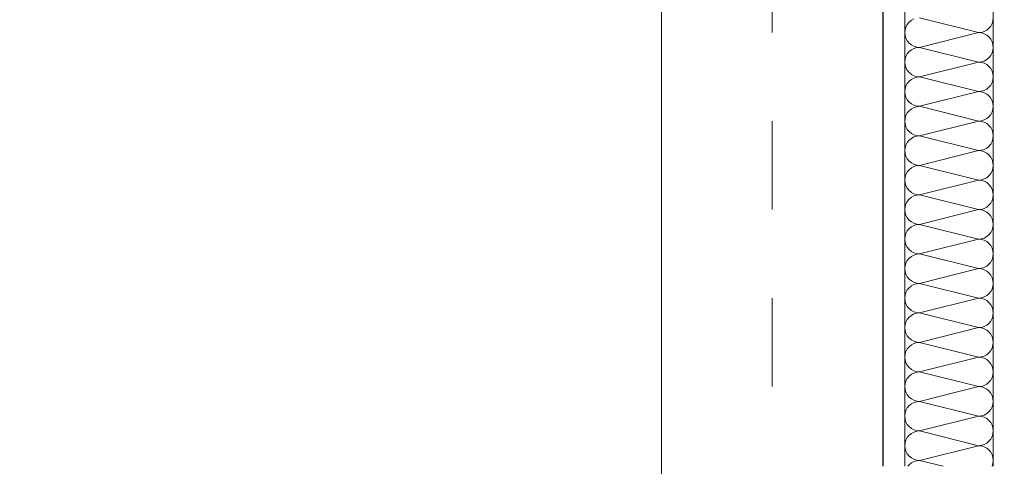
# Model space of a CAD drawing. Header units: metres. Extents: x -16 to 43.7, y -22.2 to 4.
# Tile 54 of 77: x 15.054 to 16.167, y -3.765 to -3.26. Entities that reach past the tile are written whole.
import ezdxf

# ---------------------------------------------------------------- set-up
doc = ezdxf.new("R2010")
doc.units = ezdxf.units.M
doc.header["$MEASUREMENT"] = 0
doc.linetypes.add('Raster', pattern=[0.2, 0.1, -0.05, 0, -0.05])
doc.layers.get('0').update_dxf_attribs({"color": 8, "lineweight": 9})
doc.layers.get('Defpoints').update_dxf_attribs({"color": 8, "lineweight": 9})
for name, color, linetype in [('Neubau_A-Stützen', 8, 'Continuous'), ('Neubau_A-TB Wände', 8, 'Continuous'), ('Neubau_R-Konstruktionsraster gross', 33, 'Continuous'), ('Neubau_T-Bemaßung', 8, 'Continuous')]:
    doc.layers.add(name, color=color, linetype=linetype)
doc.styles.add('ERSTELLTER_STIL_2', font='arial.ttf')
doc.dimstyles.new('ERSTELLTER_STIL__1', dxfattribs={"dimtxt": 0.0875, "dimasz": 0.059375, "dimexe": 0.18, "dimexo": 0.0625, "dimgap": 0, "dimtad": 1, "dimzin": 0, "dimdsep": 46, "dimtxsty": 'ERSTELLTER_STIL_2', "dimblk": 'ARROWHEAD_6', "dimblk1": 'ARROWHEAD_6', "dimblk2": 'ARROWHEAD_6', "dimcen": 0.09, "dimclrd": 7, "dimclre": 7, "dimclrt": 7, "dimazin": 0, "dimtfac": 1, "dimtdec": 4, "dimtmove": 0, "dimatfit": 3, "dimfxl": 1, "dimtolj": 1, "dimtzin": 0, "dimarcsym": 0})

# ---------------------------------------------------------------- blocks, each defined once
blk = doc.blocks.new('*X230', base_point=(3718.7656, 0))
at = {"layer": 'Neubau_A-TB Wände', "color": 8, "linetype": 'Continuous', "lineweight": 9}
for p, q in [((4099.7188, 6.9154), (4099.7159, 6.9139)), ((4099.7918, 6.9), (4099.7252, 6.9167)), ((4099.8082, 6.9134), (4099.8085, 6.9167)), ((4099.7088, 6.9033), (4099.7085, 6.9)), ((4099.7098, 6.9064), (4099.7088, 6.9033)), ((4099.7113, 6.9093), (4099.7098, 6.9064)), ((4099.7134, 6.9118), (4099.7113, 6.9093)), ((4099.7159, 6.9139), (4099.7134, 6.9118)), ((4099.8011, 6.9028), (4099.8036, 6.9049)), ((4099.8036, 6.9049), (4099.8057, 6.9074)), ((4099.8057, 6.9074), (4099.8072, 6.9103)), ((4099.8072, 6.9103), (4099.8082, 6.9134)), ((4099.7085, 6.9), (4099.7088, 6.8967)), ((4099.7088, 6.8967), (4099.7098, 6.8936)), ((4099.7098, 6.8936), (4099.7113, 6.8907)), ((4099.7918, 6.9), (4099.7252, 6.8833)), ((4099.7918, 6.9), (4099.7951, 6.9003)), ((4099.7951, 6.8997), (4099.7918, 6.9)), ((4099.7951, 6.9003), (4099.7982, 6.9013)), ((4099.7982, 6.8987), (4099.7951, 6.8997)), ((4099.7982, 6.9013), (4099.8011, 6.9028)), ((4099.8011, 6.8972), (4099.7982, 6.8987)), ((4099.8036, 6.8951), (4099.8011, 6.8972)), ((4099.8057, 6.8926), (4099.8036, 6.8951)), ((4099.8072, 6.8897), (4099.8057, 6.8926)), ((4099.7113, 6.8907), (4099.7134, 6.8882)), ((4099.7134, 6.8882), (4099.7159, 6.8861)), ((4099.7159, 6.8861), (4099.7188, 6.8846)), ((4099.7188, 6.8821), (4099.7159, 6.8805)), ((4099.7188, 6.8846), (4099.7219, 6.8837)), ((4099.7219, 6.883), (4099.7188, 6.8821)), ((4099.7219, 6.8837), (4099.7252, 6.8833)), ((4099.7252, 6.8833), (4099.7219, 6.883)), ((4099.7918, 6.8667), (4099.7252, 6.8833)), ((4099.8082, 6.8866), (4099.8072, 6.8897)), ((4099.8085, 6.8833), (4099.8082, 6.8866)), ((4099.8082, 6.8801), (4099.8085, 6.8833)), ((4099.7088, 6.8699), (4099.7085, 6.8667)), ((4099.7098, 6.873), (4099.7088, 6.8699)), ((4099.7113, 6.8759), (4099.7098, 6.873)), ((4099.7134, 6.8785), (4099.7113, 6.8759)), ((4099.7159, 6.8805), (4099.7134, 6.8785)), ((4099.7982, 6.8679), (4099.8011, 6.8695)), ((4099.8011, 6.8695), (4099.8036, 6.8715)), ((4099.8036, 6.8715), (4099.8057, 6.8741)), ((4099.8057, 6.8741), (4099.8072, 6.877)), ((4099.8072, 6.877), (4099.8082, 6.8801)), ((4099.7085, 6.8667), (4099.7088, 6.8634)), ((4099.7088, 6.8634), (4099.7098, 6.8603)), ((4099.7098, 6.8603), (4099.7113, 6.8574)), ((4099.7918, 6.8667), (4099.7252, 6.85)), ((4099.7918, 6.8667), (4099.7951, 6.867)), ((4099.7951, 6.8663), (4099.7918, 6.8667)), ((4099.7951, 6.867), (4099.7982, 6.8679)), ((4099.7982, 6.8654), (4099.7951, 6.8663)), ((4099.8011, 6.8639), (4099.7982, 6.8654)), ((4099.8036, 6.8618), (4099.8011, 6.8639)), ((4099.8057, 6.8593), (4099.8036, 6.8618)), ((4099.8072, 6.8564), (4099.8057, 6.8593)), ((4099.7113, 6.8574), (4099.7134, 6.8549)), ((4099.7134, 6.8549), (4099.7159, 6.8528)), ((4099.7159, 6.8528), (4099.7188, 6.8513)), ((4099.7188, 6.8487), (4099.7159, 6.8472)), ((4099.7188, 6.8513), (4099.7219, 6.8503)), ((4099.7219, 6.8497), (4099.7188, 6.8487)), ((4099.7219, 6.8503), (4099.7252, 6.85)), ((4099.7252, 6.85), (4099.7219, 6.8497)), ((4099.7918, 6.8333), (4099.7252, 6.85)), ((4099.8082, 6.8533), (4099.8072, 6.8564)), ((4099.8085, 6.85), (4099.8082, 6.8533)), ((4099.8082, 6.8467), (4099.8085, 6.85)), ((4099.7088, 6.8366), (4099.7085, 6.8333)), ((4099.7098, 6.8397), (4099.7088, 6.8366)), ((4099.7113, 6.8426), (4099.7098, 6.8397)), ((4099.7134, 6.8451), (4099.7113, 6.8426)), ((4099.7159, 6.8472), (4099.7134, 6.8451)), ((4099.7982, 6.8346), (4099.8011, 6.8361)), ((4099.8011, 6.8361), (4099.8036, 6.8382)), ((4099.8036, 6.8382), (4099.8057, 6.8407)), ((4099.8057, 6.8407), (4099.8072, 6.8436)), ((4099.8072, 6.8436), (4099.8082, 6.8467)), ((4099.7085, 6.8333), (4099.7088, 6.8301)), ((4099.7088, 6.8301), (4099.7098, 6.827)), ((4099.7098, 6.827), (4099.7113, 6.8241)), ((4099.7918, 6.8333), (4099.7252, 6.8167)), ((4099.7918, 6.8333), (4099.7951, 6.8337)), ((4099.7951, 6.833), (4099.7918, 6.8333)), ((4099.7951, 6.8337), (4099.7982, 6.8346)), ((4099.7982, 6.8321), (4099.7951, 6.833)), ((4099.8011, 6.8305), (4099.7982, 6.8321)), ((4099.8036, 6.8285), (4099.8011, 6.8305)), ((4099.8057, 6.8259), (4099.8036, 6.8285)), ((4099.8072, 6.823), (4099.8057, 6.8259)), ((4099.7113, 6.8241), (4099.7134, 6.8215)), ((4099.7134, 6.8215), (4099.7159, 6.8195)), ((4099.7159, 6.8139), (4099.7134, 6.8118)), ((4099.7159, 6.8195), (4099.7188, 6.8179)), ((4099.7188, 6.8154), (4099.7159, 6.8139)), ((4099.7188, 6.8179), (4099.7219, 6.817)), ((4099.7219, 6.8163), (4099.7188, 6.8154)), ((4099.7219, 6.817), (4099.7252, 6.8167)), ((4099.7252, 6.8167), (4099.7219, 6.8163)), ((4099.7918, 6.8), (4099.7252, 6.8167)), ((4099.8082, 6.8199), (4099.8072, 6.823)), ((4099.8085, 6.8167), (4099.8082, 6.8199)), ((4099.8082, 6.8134), (4099.8085, 6.8167)), ((4099.7088, 6.8033), (4099.7085, 6.8)), ((4099.7098, 6.8064), (4099.7088, 6.8033)), ((4099.7113, 6.8093), (4099.7098, 6.8064)), ((4099.7134, 6.8118), (4099.7113, 6.8093)), ((4099.7982, 6.8013), (4099.8011, 6.8028)), ((4099.8011, 6.8028), (4099.8036, 6.8049)), ((4099.8036, 6.8049), (4099.8057, 6.8074)), ((4099.8057, 6.8074), (4099.8072, 6.8103)), ((4099.8072, 6.8103), (4099.8082, 6.8134)), ((4099.7085, 6.8), (4099.7088, 6.7967)), ((4099.7088, 6.7967), (4099.7098, 6.7936)), ((4099.7098, 6.7936), (4099.7113, 6.7907)), ((4099.7918, 6.8), (4099.7252, 6.7833)), ((4099.7918, 6.8), (4099.7951, 6.8003)), ((4099.7951, 6.7997), (4099.7918, 6.8)), ((4099.7951, 6.8003), (4099.7982, 6.8013)), ((4099.7982, 6.7987), (4099.7951, 6.7997)), ((4099.8011, 6.7972), (4099.7982, 6.7987)), ((4099.8036, 6.7951), (4099.8011, 6.7972)), ((4099.8057, 6.7926), (4099.8036, 6.7951)), ((4099.8072, 6.7897), (4099.8057, 6.7926)), ((4099.7113, 6.7907), (4099.7134, 6.7882)), ((4099.7134, 6.7882), (4099.7159, 6.7861)), ((4099.7159, 6.7805), (4099.7134, 6.7785)), ((4099.7159, 6.7861), (4099.7188, 6.7846)), ((4099.7188, 6.7821), (4099.7159, 6.7805)), ((4099.7188, 6.7846), (4099.7219, 6.7837)), ((4099.7219, 6.783), (4099.7188, 6.7821)), ((4099.7219, 6.7837), (4099.7252, 6.7833)), ((4099.7252, 6.7833), (4099.7219, 6.783)), ((4099.7918, 6.7667), (4099.7252, 6.7833)), ((4099.8082, 6.7866), (4099.8072, 6.7897)), ((4099.8085, 6.7833), (4099.8082, 6.7866)), ((4099.8082, 6.7801), (4099.8085, 6.7833)), ((4099.7088, 6.7699), (4099.7085, 6.7667)), ((4099.7098, 6.773), (4099.7088, 6.7699)), ((4099.7113, 6.7759), (4099.7098, 6.773)), ((4099.7134, 6.7785), (4099.7113, 6.7759)), ((4099.7982, 6.7679), (4099.8011, 6.7695)), ((4099.8011, 6.7695), (4099.8036, 6.7715)), ((4099.8036, 6.7715), (4099.8057, 6.7741)), ((4099.8057, 6.7741), (4099.8072, 6.777)), ((4099.8072, 6.777), (4099.8082, 6.7801)), ((4099.7085, 6.7667), (4099.7088, 6.7634)), ((4099.7088, 6.7634), (4099.7098, 6.7603)), ((4099.7098, 6.7603), (4099.7113, 6.7574)), ((4099.7918, 6.7667), (4099.7252, 6.75)), ((4099.7918, 6.7667), (4099.7951, 6.767)), ((4099.7951, 6.7663), (4099.7918, 6.7667)), ((4099.7951, 6.767), (4099.7982, 6.7679)), ((4099.7982, 6.7654), (4099.7951, 6.7663)), ((4099.8011, 6.7639), (4099.7982, 6.7654)), ((4099.8036, 6.7618), (4099.8011, 6.7639)), ((4099.8057, 6.7593), (4099.8036, 6.7618)), ((4099.8072, 6.7564), (4099.8057, 6.7593)), ((4099.7113, 6.7574), (4099.7134, 6.7549)), ((4099.7134, 6.7549), (4099.7159, 6.7528)), ((4099.7159, 6.7472), (4099.7134, 6.7451)), ((4099.7159, 6.7528), (4099.7188, 6.7513)), ((4099.7188, 6.7487), (4099.7159, 6.7472)), ((4099.7188, 6.7513), (4099.7219, 6.7503)), ((4099.7219, 6.7497), (4099.7188, 6.7487)), ((4099.7219, 6.7503), (4099.7252, 6.75)), ((4099.7252, 6.75), (4099.7219, 6.7497)), ((4099.7918, 6.7333), (4099.7252, 6.75)), ((4099.8082, 6.7533), (4099.8072, 6.7564)), ((4099.8085, 6.75), (4099.8082, 6.7533)), ((4099.8082, 6.7467), (4099.8085, 6.75)), ((4099.7088, 6.7366), (4099.7085, 6.7333)), ((4099.7098, 6.7397), (4099.7088, 6.7366)), ((4099.7113, 6.7426), (4099.7098, 6.7397)), ((4099.7134, 6.7451), (4099.7113, 6.7426)), ((4099.7982, 6.7346), (4099.8011, 6.7361)), ((4099.8011, 6.7361), (4099.8036, 6.7382)), ((4099.8036, 6.7382), (4099.8057, 6.7407)), ((4099.8057, 6.7407), (4099.8072, 6.7436)), ((4099.8072, 6.7436), (4099.8082, 6.7467)), ((4099.7085, 6.7333), (4099.7088, 6.7301)), ((4099.7088, 6.7301), (4099.7098, 6.727)), ((4099.7098, 6.727), (4099.7113, 6.7241)), ((4099.7918, 6.7333), (4099.7252, 6.7167)), ((4099.7918, 6.7333), (4099.7951, 6.7337)), ((4099.7951, 6.733), (4099.7918, 6.7333)), ((4099.7951, 6.7337), (4099.7982, 6.7346)), ((4099.7982, 6.7321), (4099.7951, 6.733)), ((4099.8011, 6.7305), (4099.7982, 6.7321)), ((4099.8036, 6.7285), (4099.8011, 6.7305)), ((4099.8057, 6.7259), (4099.8036, 6.7285)), ((4099.8072, 6.723), (4099.8057, 6.7259)), ((4099.7113, 6.7241), (4099.7134, 6.7215)), ((4099.7134, 6.7215), (4099.7159, 6.7195)), ((4099.7159, 6.7139), (4099.7134, 6.7118)), ((4099.7159, 6.7195), (4099.7188, 6.7179)), ((4099.7188, 6.7154), (4099.7159, 6.7139)), ((4099.7188, 6.7179), (4099.7219, 6.717)), ((4099.7219, 6.7163), (4099.7188, 6.7154)), ((4099.7219, 6.717), (4099.7252, 6.7167)), ((4099.7252, 6.7167), (4099.7219, 6.7163)), ((4099.7918, 6.7), (4099.7252, 6.7167)), ((4099.8082, 6.7199), (4099.8072, 6.723)), ((4099.8085, 6.7167), (4099.8082, 6.7199)), ((4099.8082, 6.7134), (4099.8085, 6.7167)), ((4099.7088, 6.7033), (4099.7085, 6.7)), ((4099.7098, 6.7064), (4099.7088, 6.7033)), ((4099.7113, 6.7093), (4099.7098, 6.7064)), ((4099.7134, 6.7118), (4099.7113, 6.7093)), ((4099.7982, 6.7013), (4099.8011, 6.7028)), ((4099.8011, 6.7028), (4099.8036, 6.7049)), ((4099.8036, 6.7049), (4099.8057, 6.7074)), ((4099.8057, 6.7074), (4099.8072, 6.7103)), ((4099.8072, 6.7103), (4099.8082, 6.7134)), ((4099.7085, 6.7), (4099.7088, 6.6967)), ((4099.7088, 6.6967), (4099.7098, 6.6936)), ((4099.7098, 6.6936), (4099.7113, 6.6907)), ((4099.7918, 6.7), (4099.7252, 6.6833)), ((4099.7918, 6.7), (4099.7951, 6.7003)), ((4099.7951, 6.6997), (4099.7918, 6.7)), ((4099.7951, 6.7003), (4099.7982, 6.7013)), ((4099.7982, 6.6987), (4099.7951, 6.6997)), ((4099.8011, 6.6972), (4099.7982, 6.6987)), ((4099.8036, 6.6951), (4099.8011, 6.6972)), ((4099.8057, 6.6926), (4099.8036, 6.6951)), ((4099.8072, 6.6897), (4099.8057, 6.6926)), ((4099.7113, 6.6907), (4099.7134, 6.6882)), ((4099.7134, 6.6882), (4099.7159, 6.6861)), ((4099.7159, 6.6805), (4099.7134, 6.6785)), ((4099.7159, 6.6861), (4099.7188, 6.6846)), ((4099.7188, 6.6821), (4099.7159, 6.6805)), ((4099.7188, 6.6846), (4099.7219, 6.6837)), ((4099.7219, 6.683), (4099.7188, 6.6821)), ((4099.7219, 6.6837), (4099.7252, 6.6833)), ((4099.7252, 6.6833), (4099.7219, 6.683)), ((4099.7918, 6.6667), (4099.7252, 6.6833)), ((4099.8082, 6.6866), (4099.8072, 6.6897)), ((4099.8085, 6.6833), (4099.8082, 6.6866)), ((4099.8082, 6.6801), (4099.8085, 6.6833)), ((4099.7088, 6.6699), (4099.7085, 6.6667)), ((4099.7098, 6.673), (4099.7088, 6.6699)), ((4099.7113, 6.6759), (4099.7098, 6.673)), ((4099.7134, 6.6785), (4099.7113, 6.6759)), ((4099.7982, 6.6679), (4099.8011, 6.6695)), ((4099.8011, 6.6695), (4099.8036, 6.6715)), ((4099.8036, 6.6715), (4099.8057, 6.6741)), ((4099.8057, 6.6741), (4099.8072, 6.677)), ((4099.8072, 6.677), (4099.8082, 6.6801)), ((4099.7085, 6.6667), (4099.7088, 6.6634)), ((4099.7088, 6.6634), (4099.7098, 6.6603)), ((4099.7098, 6.6603), (4099.7113, 6.6574)), ((4099.7918, 6.6667), (4099.7252, 6.65)), ((4099.7918, 6.6667), (4099.7951, 6.667)), ((4099.7951, 6.6663), (4099.7918, 6.6667)), ((4099.7951, 6.667), (4099.7982, 6.6679)), ((4099.7982, 6.6654), (4099.7951, 6.6663)), ((4099.8011, 6.6639), (4099.7982, 6.6654)), ((4099.8036, 6.6618), (4099.8011, 6.6639)), ((4099.8057, 6.6593), (4099.8036, 6.6618)), ((4099.8072, 6.6564), (4099.8057, 6.6593)), ((4099.7113, 6.6574), (4099.7134, 6.6549)), ((4099.7134, 6.6549), (4099.7159, 6.6528)), ((4099.7159, 6.6472), (4099.7134, 6.6451)), ((4099.7159, 6.6528), (4099.7188, 6.6513)), ((4099.7188, 6.6487), (4099.7159, 6.6472)), ((4099.7188, 6.6513), (4099.7219, 6.6503)), ((4099.7219, 6.6497), (4099.7188, 6.6487)), ((4099.7219, 6.6503), (4099.7252, 6.65)), ((4099.7252, 6.65), (4099.7219, 6.6497)), ((4099.7918, 6.6333), (4099.7252, 6.65)), ((4099.8082, 6.6533), (4099.8072, 6.6564)), ((4099.8085, 6.65), (4099.8082, 6.6533)), ((4099.8082, 6.6467), (4099.8085, 6.65)), ((4099.7088, 6.6366), (4099.7085, 6.6333)), ((4099.7098, 6.6397), (4099.7088, 6.6366)), ((4099.7113, 6.6426), (4099.7098, 6.6397)), ((4099.7134, 6.6451), (4099.7113, 6.6426)), ((4099.7982, 6.6346), (4099.8011, 6.6361)), ((4099.8011, 6.6361), (4099.8036, 6.6382)), ((4099.8036, 6.6382), (4099.8057, 6.6407)), ((4099.8057, 6.6407), (4099.8072, 6.6436)), ((4099.8072, 6.6436), (4099.8082, 6.6467)), ((4099.7085, 6.6333), (4099.7088, 6.6301)), ((4099.7088, 6.6301), (4099.7098, 6.627)), ((4099.7098, 6.627), (4099.7113, 6.6241)), ((4099.7918, 6.6333), (4099.7252, 6.6167)), ((4099.7918, 6.6333), (4099.7951, 6.6337)), ((4099.7951, 6.633), (4099.7918, 6.6333)), ((4099.7951, 6.6337), (4099.7982, 6.6346)), ((4099.7982, 6.6321), (4099.7951, 6.633)), ((4099.8011, 6.6305), (4099.7982, 6.6321)), ((4099.8036, 6.6285), (4099.8011, 6.6305)), ((4099.8057, 6.6259), (4099.8036, 6.6285)), ((4099.8072, 6.623), (4099.8057, 6.6259)), ((4099.7113, 6.6241), (4099.7134, 6.6215)), ((4099.7134, 6.6215), (4099.7159, 6.6195)), ((4099.7159, 6.6139), (4099.7134, 6.6118)), ((4099.7159, 6.6195), (4099.7188, 6.6179)), ((4099.7188, 6.6154), (4099.7159, 6.6139)), ((4099.7188, 6.6179), (4099.7219, 6.617)), ((4099.7219, 6.6163), (4099.7188, 6.6154)), ((4099.7219, 6.617), (4099.7252, 6.6167)), ((4099.7252, 6.6167), (4099.7219, 6.6163)), ((4099.7918, 6.6), (4099.7252, 6.6167)), ((4099.8082, 6.6199), (4099.8072, 6.623)), ((4099.8072, 6.6103), (4099.8082, 6.6134)), ((4099.8085, 6.6167), (4099.8082, 6.6199)), ((4099.8082, 6.6134), (4099.8085, 6.6167)), ((4099.7088, 6.6033), (4099.7085, 6.6)), ((4099.7098, 6.6064), (4099.7088, 6.6033)), ((4099.7113, 6.6093), (4099.7098, 6.6064)), ((4099.7134, 6.6118), (4099.7113, 6.6093)), ((4099.7982, 6.6013), (4099.8011, 6.6028)), ((4099.8011, 6.6028), (4099.8036, 6.6049)), ((4099.8036, 6.6049), (4099.8057, 6.6074)), ((4099.8057, 6.6074), (4099.8072, 6.6103)), ((4099.7085, 6.6), (4099.7088, 6.5967)), ((4099.7088, 6.5967), (4099.7098, 6.5936)), ((4099.7098, 6.5936), (4099.7113, 6.5907)), ((4099.7918, 6.6), (4099.7252, 6.5833)), ((4099.7918, 6.6), (4099.7951, 6.6003)), ((4099.7951, 6.5997), (4099.7918, 6.6)), ((4099.7951, 6.6003), (4099.7982, 6.6013)), ((4099.7982, 6.5987), (4099.7951, 6.5997)), ((4099.8011, 6.5972), (4099.7982, 6.5987)), ((4099.8036, 6.5951), (4099.8011, 6.5972)), ((4099.8057, 6.5926), (4099.8036, 6.5951)), ((4099.8072, 6.5897), (4099.8057, 6.5926)), ((4099.7113, 6.5907), (4099.7134, 6.5882)), ((4099.7134, 6.5882), (4099.7159, 6.5861)), ((4099.7159, 6.5805), (4099.7134, 6.5785)), ((4099.7159, 6.5861), (4099.7188, 6.5846)), ((4099.7188, 6.5821), (4099.7159, 6.5805)), ((4099.7188, 6.5846), (4099.7219, 6.5837)), ((4099.7219, 6.583), (4099.7188, 6.5821)), ((4099.7219, 6.5837), (4099.7252, 6.5833)), ((4099.7252, 6.5833), (4099.7219, 6.583)), ((4099.7918, 6.5667), (4099.7252, 6.5833)), ((4099.8082, 6.5866), (4099.8072, 6.5897)), ((4099.8072, 6.577), (4099.8082, 6.5801)), ((4099.8085, 6.5833), (4099.8082, 6.5866)), ((4099.8082, 6.5801), (4099.8085, 6.5833)), ((4099.7088, 6.5699), (4099.7085, 6.5667)), ((4099.7098, 6.573), (4099.7088, 6.5699)), ((4099.7113, 6.5759), (4099.7098, 6.573)), ((4099.7134, 6.5785), (4099.7113, 6.5759)), ((4099.7982, 6.5679), (4099.8011, 6.5695)), ((4099.8011, 6.5695), (4099.8036, 6.5715)), ((4099.8036, 6.5715), (4099.8057, 6.5741)), ((4099.8057, 6.5741), (4099.8072, 6.577)), ((4099.7085, 6.5667), (4099.7088, 6.5634)), ((4099.7088, 6.5634), (4099.7098, 6.5603)), ((4099.7098, 6.5603), (4099.7113, 6.5574)), ((4099.7918, 6.5667), (4099.7252, 6.55)), ((4099.7918, 6.5667), (4099.7951, 6.567)), ((4099.7951, 6.5663), (4099.7918, 6.5667)), ((4099.7951, 6.567), (4099.7982, 6.5679)), ((4099.7982, 6.5654), (4099.7951, 6.5663)), ((4099.8011, 6.5639), (4099.7982, 6.5654)), ((4099.8036, 6.5618), (4099.8011, 6.5639)), ((4099.8057, 6.5593), (4099.8036, 6.5618)), ((4099.8072, 6.5564), (4099.8057, 6.5593)), ((4099.7113, 6.5574), (4099.7134, 6.5549)), ((4099.7134, 6.5549), (4099.7159, 6.5528)), ((4099.7159, 6.5472), (4099.7134, 6.5451)), ((4099.7159, 6.5528), (4099.7188, 6.5513)), ((4099.7188, 6.5487), (4099.7159, 6.5472)), ((4099.7188, 6.5513), (4099.7219, 6.5503)), ((4099.7219, 6.5497), (4099.7188, 6.5487)), ((4099.7219, 6.5503), (4099.7252, 6.55)), ((4099.7252, 6.55), (4099.7219, 6.5497)), ((4099.7918, 6.5333), (4099.7252, 6.55)), ((4099.8082, 6.5533), (4099.8072, 6.5564)), ((4099.8072, 6.5436), (4099.8082, 6.5467)), ((4099.8085, 6.55), (4099.8082, 6.5533)), ((4099.8082, 6.5467), (4099.8085, 6.55)), ((4099.7088, 6.5366), (4099.7085, 6.5333)), ((4099.7098, 6.5397), (4099.7088, 6.5366)), ((4099.7113, 6.5426), (4099.7098, 6.5397)), ((4099.7134, 6.5451), (4099.7113, 6.5426)), ((4099.7982, 6.5346), (4099.8011, 6.5361)), ((4099.8011, 6.5361), (4099.8036, 6.5382)), ((4099.8036, 6.5382), (4099.8057, 6.5407)), ((4099.8057, 6.5407), (4099.8072, 6.5436)), ((4099.7085, 6.5333), (4099.7088, 6.5301)), ((4099.7088, 6.5301), (4099.7098, 6.527)), ((4099.7098, 6.527), (4099.7113, 6.5241)), ((4099.7918, 6.5333), (4099.7252, 6.5167)), ((4099.7918, 6.5333), (4099.7951, 6.5337)), ((4099.7951, 6.533), (4099.7918, 6.5333)), ((4099.7951, 6.5337), (4099.7982, 6.5346)), ((4099.7982, 6.5321), (4099.7951, 6.533)), ((4099.8011, 6.5305), (4099.7982, 6.5321)), ((4099.8036, 6.5285), (4099.8011, 6.5305)), ((4099.8057, 6.5259), (4099.8036, 6.5285)), ((4099.8072, 6.523), (4099.8057, 6.5259)), ((4099.7113, 6.5241), (4099.7134, 6.5215)), ((4099.7134, 6.5215), (4099.7159, 6.5195)), ((4099.7159, 6.5139), (4099.7134, 6.5118)), ((4099.7159, 6.5195), (4099.7188, 6.5179)), ((4099.7188, 6.5154), (4099.7159, 6.5139)), ((4099.7188, 6.5179), (4099.7219, 6.517)), ((4099.7219, 6.5163), (4099.7188, 6.5154)), ((4099.7219, 6.517), (4099.7252, 6.5167)), ((4099.7252, 6.5167), (4099.7219, 6.5163)), ((4099.7918, 6.5), (4099.7252, 6.5167)), ((4099.8082, 6.5199), (4099.8072, 6.523)), ((4099.8072, 6.5103), (4099.8082, 6.5134)), ((4099.8085, 6.5167), (4099.8082, 6.5199)), ((4099.8082, 6.5134), (4099.8085, 6.5167)), ((4099.7088, 6.5033), (4099.7085, 6.5)), ((4099.7098, 6.5064), (4099.7088, 6.5033)), ((4099.7113, 6.5093), (4099.7098, 6.5064)), ((4099.7134, 6.5118), (4099.7113, 6.5093)), ((4099.7982, 6.5013), (4099.8011, 6.5028)), ((4099.8011, 6.5028), (4099.8036, 6.5049)), ((4099.8036, 6.5049), (4099.8057, 6.5074)), ((4099.8057, 6.5074), (4099.8072, 6.5103)), ((4099.7085, 6.5), (4099.7088, 6.4967)), ((4099.7088, 6.4967), (4099.7098, 6.4936)), ((4099.7098, 6.4936), (4099.7113, 6.4907)), ((4099.7918, 6.5), (4099.7252, 6.4833)), ((4099.7918, 6.5), (4099.7951, 6.5003)), ((4099.7951, 6.4997), (4099.7918, 6.5)), ((4099.7951, 6.5003), (4099.7982, 6.5013)), ((4099.7982, 6.4987), (4099.7951, 6.4997)), ((4099.8011, 6.4972), (4099.7982, 6.4987)), ((4099.8036, 6.4951), (4099.8011, 6.4972)), ((4099.8057, 6.4926), (4099.8036, 6.4951)), ((4099.8072, 6.4897), (4099.8057, 6.4926)), ((4099.7113, 6.4907), (4099.7134, 6.4882)), ((4099.7134, 6.4882), (4099.7159, 6.4861)), ((4099.7159, 6.4805), (4099.7134, 6.4785)), ((4099.7159, 6.4861), (4099.7188, 6.4846)), ((4099.7188, 6.4821), (4099.7159, 6.4805)), ((4099.7188, 6.4846), (4099.7219, 6.4837)), ((4099.7219, 6.483), (4099.7188, 6.4821)), ((4099.7219, 6.4837), (4099.7252, 6.4833)), ((4099.7252, 6.4833), (4099.7219, 6.483)), ((4099.7918, 6.4667), (4099.7252, 6.4833)), ((4099.8082, 6.4866), (4099.8072, 6.4897)), ((4099.8072, 6.477), (4099.8082, 6.4801)), ((4099.8085, 6.4833), (4099.8082, 6.4866)), ((4099.8082, 6.4801), (4099.8085, 6.4833)), ((4099.7088, 6.4699), (4099.7085, 6.4667)), ((4099.7098, 6.473), (4099.7088, 6.4699)), ((4099.7113, 6.4759), (4099.7098, 6.473)), ((4099.7134, 6.4785), (4099.7113, 6.4759)), ((4099.7982, 6.4679), (4099.8011, 6.4695)), ((4099.8011, 6.4695), (4099.8036, 6.4715)), ((4099.8036, 6.4715), (4099.8057, 6.4741)), ((4099.8057, 6.4741), (4099.8072, 6.477)), ((4099.7085, 6.4667), (4099.7088, 6.4634)), ((4099.7088, 6.4634), (4099.7098, 6.4603)), ((4099.7098, 6.4603), (4099.7113, 6.4574)), ((4099.7918, 6.4667), (4099.7252, 6.45)), ((4099.7918, 6.4667), (4099.7951, 6.467)), ((4099.7951, 6.4663), (4099.7918, 6.4667)), ((4099.7951, 6.467), (4099.7982, 6.4679)), ((4099.7982, 6.4654), (4099.7951, 6.4663)), ((4099.8011, 6.4639), (4099.7982, 6.4654)), ((4099.8036, 6.4618), (4099.8011, 6.4639)), ((4099.8057, 6.4593), (4099.8036, 6.4618)), ((4099.8072, 6.4564), (4099.8057, 6.4593)), ((4099.7113, 6.4574), (4099.7134, 6.4549)), ((4099.7134, 6.4549), (4099.7159, 6.4528)), ((4099.7159, 6.4472), (4099.7134, 6.4451)), ((4099.7159, 6.4528), (4099.7188, 6.4513)), ((4099.7188, 6.4487), (4099.7159, 6.4472)), ((4099.7188, 6.4513), (4099.7219, 6.4503)), ((4099.7219, 6.4497), (4099.7188, 6.4487)), ((4099.7219, 6.4503), (4099.7252, 6.45)), ((4099.7252, 6.45), (4099.7219, 6.4497)), ((4099.7918, 6.4333), (4099.7252, 6.45)), ((4099.8082, 6.4533), (4099.8072, 6.4564)), ((4099.8072, 6.4436), (4099.8082, 6.4467)), ((4099.8085, 6.45), (4099.8082, 6.4533)), ((4099.8082, 6.4467), (4099.8085, 6.45)), ((4099.7088, 6.4366), (4099.7085, 6.4333)), ((4099.7098, 6.4397), (4099.7088, 6.4366)), ((4099.7113, 6.4426), (4099.7098, 6.4397)), ((4099.7134, 6.4451), (4099.7113, 6.4426)), ((4099.7982, 6.4346), (4099.8011, 6.4361)), ((4099.8011, 6.4361), (4099.8036, 6.4382)), ((4099.8036, 6.4382), (4099.8057, 6.4407)), ((4099.8057, 6.4407), (4099.8072, 6.4436)), ((4099.7085, 6.4333), (4099.7088, 6.4301)), ((4099.7088, 6.4301), (4099.7098, 6.427)), ((4099.7098, 6.427), (4099.7113, 6.4241)), ((4099.7918, 6.4333), (4099.7252, 6.4167)), ((4099.7918, 6.4333), (4099.7951, 6.4337)), ((4099.7951, 6.433), (4099.7918, 6.4333)), ((4099.7951, 6.4337), (4099.7982, 6.4346)), ((4099.7982, 6.4321), (4099.7951, 6.433)), ((4099.8011, 6.4305), (4099.7982, 6.4321)), ((4099.8036, 6.4285), (4099.8011, 6.4305)), ((4099.8057, 6.4259), (4099.8036, 6.4285)), ((4099.8072, 6.423), (4099.8057, 6.4259)), ((4099.7113, 6.4241), (4099.7134, 6.4215)), ((4099.7134, 6.4215), (4099.7159, 6.4195)), ((4099.7159, 6.4139), (4099.7134, 6.4118)), ((4099.7159, 6.4195), (4099.7188, 6.4179)), ((4099.7188, 6.4154), (4099.7159, 6.4139)), ((4099.7188, 6.4179), (4099.7219, 6.417)), ((4099.7219, 6.4163), (4099.7188, 6.4154)), ((4099.7219, 6.417), (4099.7252, 6.4167)), ((4099.7252, 6.4167), (4099.7219, 6.4163)), ((4099.7518, 6.41), (4099.7252, 6.4167)), ((4099.8082, 6.4199), (4099.8072, 6.423)), ((4099.8072, 6.4103), (4099.8082, 6.4134)), ((4099.8085, 6.4167), (4099.8082, 6.4199)), ((4099.8082, 6.4134), (4099.8085, 6.4167)), ((4099.7134, 6.4118), (4099.7119, 6.41)), ((4099.8071, 6.41), (4099.8072, 6.4103))]:
    blk.add_line(p, q, dxfattribs=at)
blk = doc.blocks.new('ARROWHEAD_6')
at = {"color": 0, "linetype": 'Continuous', "lineweight": 0}
for p, q in [((-0.5, -0.5), (0.5, 0.5)), ((0, 0), (-1, 0))]:
    blk.add_line(p, q, dxfattribs=at)
blk = doc.blocks.new('*D284')
at = {"layer": 'Defpoints', "color": 0, "linetype": 'Continuous', "transparency": 16777216}
for p in [(4.1043, -2.695), (11.715, -2.695), (23.555, -6.195)]:
    blk.add_point(p, dxfattribs=at)
at = {"layer": 'Neubau_T-Bemaßung', "linetype": 'Continuous', "lineweight": -2, "transparency": 16777216}
for p, q in [((11.6525, -2.695), (3.9243, -2.695)), ((4.1043, -2.7544), (4.1043, -4.335)), ((4.1043, -6.1356), (4.1043, -4.562)), ((23.4925, -6.195), (3.9243, -6.195))]:
    blk.add_line(p, q, dxfattribs=at)
at = {"layer": 'Neubau_T-Bemaßung', "linetype": 'Continuous', "lineweight": -2, "transparency": 16777216, "xscale": 0.059375, "yscale": 0.059375, "zscale": 0.059375}
for p, rotation in [((4.1043, -2.695), 90), ((4.1043, -6.195), 270)]:
    blk.add_blockref('ARROWHEAD_6', p, dxfattribs=dict(at, rotation=rotation))
at = {"layer": 'Neubau_T-Bemaßung', "linetype": 'Continuous', "lineweight": 9, "transparency": 16777216, "insert": (4.1043, -4.4485), "char_height": 0.0875, "attachment_point": 5, "rotation": 90, "style": 'ERSTELLTER_STIL_2'}
blk.add_mtext('\\A1;3.50', dxfattribs=at)
blk = doc.blocks.new('*D309')
at = {"layer": 'Defpoints', "color": 0, "linetype": 'Continuous', "transparency": 16777216}
for p in [(11.715, -2.695), (19.7579, -2.695), (23.555, -6.195)]:
    blk.add_point(p, dxfattribs=at)
at = {"layer": 'Neubau_T-Bemaßung', "linetype": 'Continuous', "lineweight": -2, "transparency": 16777216}
for p, q in [((11.7775, -2.695), (19.9379, -2.695)), ((19.7579, -2.7544), (19.7579, -4.335)), ((19.7579, -6.1356), (19.7579, -4.562)), ((23.4925, -6.195), (19.5779, -6.195))]:
    blk.add_line(p, q, dxfattribs=at)
at = {"layer": 'Neubau_T-Bemaßung', "linetype": 'Continuous', "lineweight": -2, "transparency": 16777216, "xscale": 0.059375, "yscale": 0.059375, "zscale": 0.059375}
for p, rotation in [((19.7579, -2.695), 90), ((19.7579, -6.195), 270)]:
    blk.add_blockref('ARROWHEAD_6', p, dxfattribs=dict(at, rotation=rotation))
at = {"layer": 'Neubau_T-Bemaßung', "linetype": 'Continuous', "lineweight": 9, "transparency": 16777216, "insert": (19.7579, -4.4485), "char_height": 0.0875, "attachment_point": 5, "rotation": 90, "style": 'ERSTELLTER_STIL_2'}
blk.add_mtext('\\A1;3.50', dxfattribs=at)
blk = doc.blocks.new('*D320')
at = {"layer": 'Defpoints', "color": 0, "linetype": 'Continuous', "transparency": 16777216}
for p in [(11.715, -3.025), (19.4079, -3.025), (-9.662, -6.025)]:
    blk.add_point(p, dxfattribs=at)
at = {"layer": 'Neubau_T-Bemaßung', "linetype": 'Continuous', "lineweight": -2, "transparency": 16777216}
for p, q in [((11.7775, -3.025), (19.5879, -3.025)), ((19.4079, -3.0844), (19.4079, -4.415)), ((19.4079, -5.9656), (19.4079, -4.642)), ((-9.5995, -6.025), (19.5879, -6.025))]:
    blk.add_line(p, q, dxfattribs=at)
at = {"layer": 'Neubau_T-Bemaßung', "linetype": 'Continuous', "lineweight": -2, "transparency": 16777216, "xscale": 0.059375, "yscale": 0.059375, "zscale": 0.059375}
for p, rotation in [((19.4079, -3.025), 90), ((19.4079, -6.025), 270)]:
    blk.add_blockref('ARROWHEAD_6', p, dxfattribs=dict(at, rotation=rotation))
at = {"layer": 'Neubau_T-Bemaßung', "linetype": 'Continuous', "lineweight": 9, "transparency": 16777216, "insert": (19.4079, -4.5285), "char_height": 0.0875, "attachment_point": 5, "rotation": 90, "style": 'ERSTELLTER_STIL_2'}
blk.add_mtext('\\A1;3.00', dxfattribs=at)

msp = doc.modelspace()

# ---------------------------------------------------------------- linework, layer by layer
at = {"layer": 'Neubau_A-Stützen', "linetype": 'Continuous', "lineweight": 9}
msp.add_line((15.78, -6.025), (15.78, -3.025), dxfattribs=at)
at = {"layer": 'Neubau_A-TB Wände', "linetype": 'Continuous', "lineweight": 15}
for p, q in [((16.055, -2.695), (16.055, -3.765)), ((16.155, -2.695), (16.155, -3.765))]:
    msp.add_line(p, q, dxfattribs=at)
at = {"layer": 'Neubau_A-TB Wände', "linetype": 'Continuous', "lineweight": 25}
msp.add_line((16.03, -3.025), (16.03, -3.765), dxfattribs=at)
at = {"layer": 'Neubau_R-Konstruktionsraster gross', "linetype": 'Raster', "lineweight": 9}
msp.add_line((15.905, -1.175), (15.905, -15.175), dxfattribs=at)

# ---------------------------------------------------------------- block references
at = {"layer": 'Neubau_A-TB Wände', "lineweight": 0}
msp.add_blockref('*X230', (-364.8879, -10.175), dxfattribs=at)

# ---------------------------------------------------------------- dimensions: what is measured, and where the dimension line sits
at = {"layer": 'Neubau_T-Bemaßung', "linetype": 'Continuous', "lineweight": 9}
for base, p1, p2, picture, middle in [((4.1043, -2.695), (23.555, -6.195), (11.715, -2.695), '*D284', (4.1043, -4.4485)), ((19.7579, -2.695), (23.555, -6.195), (11.715, -2.695), '*D309', (19.7579, -4.4485)), ((19.4079, -3.025), (-9.662, -6.025), (11.715, -3.025), '*D320', (19.4079, -4.5285))]:
    dim = msp.add_linear_dim(base=base, p1=p1, p2=p2, angle=90, dimstyle='ERSTELLTER_STIL__1', override={"dimclrd": 256, "dimclre": 256, "dimclrt": 256}, dxfattribs=at)
    dim.commit()
    dim.dimension.update_dxf_attribs({"geometry": picture, "text_midpoint": middle, "dimtype": 160, "text_rotation": 90})

doc.saveas('drawing.dxf')
